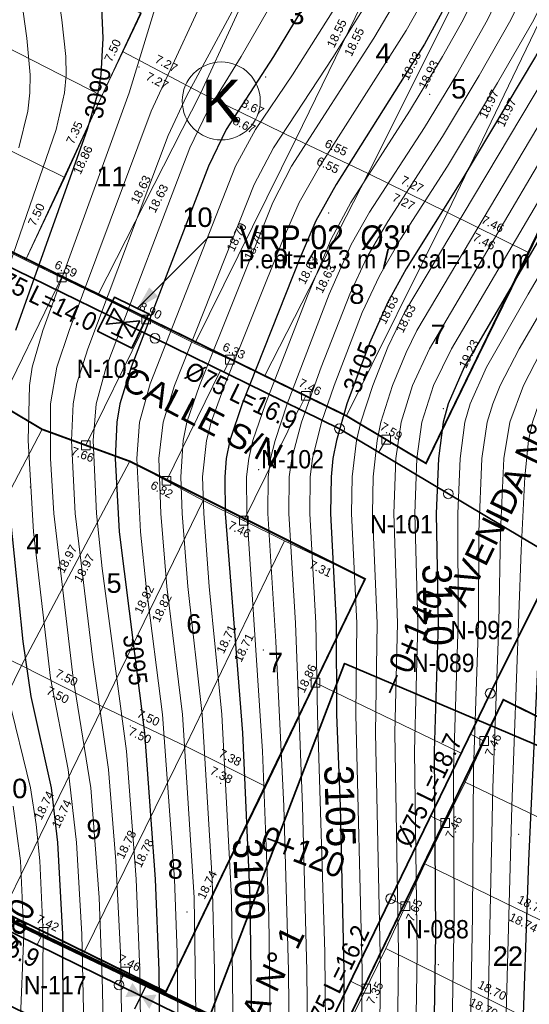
# Model space of a CAD drawing. Header units: metres. Extents: x 295850 to 310263, y 8095845 to 8104014.
# Tile 30 of 77: x 296186 to 296228, y 8096348 to 8096429. Entities that reach past the tile are written whole.
import ezdxf
from ezdxf.enums import TextEntityAlignment as Align

# ---------------------------------------------------------------- set-up
doc = ezdxf.new("R2010")
doc.units = ezdxf.units.M
doc.linetypes.add('CENTER', pattern=[5.08, 3.175, -0.635, 0.635, -0.635])
for name, color, linetype, lineweight in [('ALIN-AV1', 8, 'CENTER', 13), ('ALIN-LA', 8, 'CENTER', 13), ('ALIN-SN01', 8, 'CENTER', 13), ('ALIN-SN02', 8, 'CENTER', 13), ('AP-CONEX', 150, 'Continuous', 18), ('AP-LI', 30, 'Continuous', 35), ('AP-LI-TXT', 30, 'Continuous', 18), ('AP-NODOS', 1, 'Continuous', 18), ('AP-NODOS-TXT', 1, 'Continuous', 18), ('AP-RED-075', 5, 'Continuous', 35), ('AP-RED-TXT', 5, 'Continuous', 18), ('AP-VALVULAS', 42, 'Continuous', 25), ('AP-VRP', 6, 'Continuous', 35), ('C-TOPO-MAJR', 33, 'Continuous', 25), ('C-TOPO-MINR', 253, 'Continuous', 13), ('C-TOPO-PNTS', 8, 'Continuous', 9), ('C-TOPO-TEXT', 33, 'Continuous', 13), ('C-TOPO-TEXT-500', 33, 'Continuous', 13), ('LOTE', 7, 'Continuous', 18), ('LOTE_MEDIDAS', 8, 'Continuous', 13), ('LOTE_NUMERO', 8, 'Continuous', 13), ('MANZANA', 3, 'Continuous', 25), ('MANZANA_LETRA', 3, 'Continuous', 18), ('PERIMETRO', 1, 'Continuous', 35), ('VIA_BORDE', 8, 'Continuous', 18), ('VIAS_NOMBRE', 5, 'Continuous', 18)]:
    doc.layers.add(name, color=color, linetype=linetype, lineweight=lineweight)
doc.styles.add('ARIAL', font='arial.ttf')

# ---------------------------------------------------------------- blocks, each defined once
blk = doc.blocks.new('PUNTOS_TOPOGRAFICOS')
at = {"layer": 'C-TOPO-PNTS'}
for p in [(296196.098, 8096425.039, 3090.898), (296206.467, 8096424.221, 3095.06), (296219.928, 8096422.804, 3101.236), (296211.639, 8096413.062, 3100.346), (296223.045, 8096408.918, 3107.462), (296221.062, 8096397.015, 3110.18), (296205.9, 8096392.02, 3101.688), (296187.171, 8096390.606, 3091.04), (296206.3, 8096377.216, 3101.34), (296195.379, 8096370.978, 3094.271), (296202.788, 8096366.296, 3098.666), (296227.222, 8096362.113, 3114.396), (296200.015, 8096355.736, 3096.53), (296220.642, 8096351.417, 3110.13)]:
    blk.add_point(p, dxfattribs=at)
blk = doc.blocks.new('CURVAS_NIVEL')
at = {"layer": 'C-TOPO-MAJR'}
for points, elevation in [([(296184.994, 8096457.098), (296188.534, 8096452.92), (296189.531, 8096451.42), (296190.932, 8096448.42), (296192.455, 8096443.92), (296192.98, 8096440.92), (296193.028, 8096439.42), (296192.802, 8096434.92), (296193.12, 8096427.42), (296192.972, 8096424.42), (296192.706, 8096422.92), (296191.852, 8096419.92), (296185.972, 8096403.42)], 3090), ([(296185.51, 8096388.42), (296186.574, 8096377.92), (296187.211, 8096373.42), (296188.876, 8096365.92), (296189.403, 8096361.42), (296189.824, 8096353.92), (296189.841, 8096346.42), (296190.24, 8096332.92), (296190.052, 8096329.92), (296189.227, 8096325.42), (296187.994, 8096320.497), (296186.504, 8096316.42), (296181.994, 8096307.808)], 3090), ([(296211.653, 8096433.42), (296207.111, 8096425.92), (296203.237, 8096419.92), (296201.803, 8096416.92), (296195.442, 8096400.42), (296194.511, 8096397.42), (296194.259, 8096395.92), (296194.132, 8096392.92), (296194.475, 8096386.92), (296196.537, 8096370.42), (296197.429, 8096358.42), (296197.713, 8096350.92), (296197.868, 8096335.92), (296197.619, 8096331.42), (296197.101, 8096328.42), (296195.13, 8096319.42), (296193.831, 8096314.92), (296192.575, 8096311.92), (296190.426, 8096307.42), (296186.494, 8096299.698), (296181.655, 8096290.92)], 3095), ([(296221.414, 8096430.42), (296219.494, 8096426.924), (296212.249, 8096415.42), (296210.599, 8096412.42), (296209.298, 8096409.42), (296204.546, 8096397.42), (296203.547, 8096394.42), (296203.253, 8096392.92), (296203.12, 8096391.42), (296203.171, 8096388.42), (296204.576, 8096370.42), (296205.175, 8096356.92), (296205.481, 8096334.42), (296205.307, 8096331.42), (296204.802, 8096328.42), (296202.459, 8096317.92), (296201.659, 8096314.92), (296199.994, 8096310.58), (296196.994, 8096303.851), (296189.191, 8096287.92)], 3100), ([(296231.778, 8096431.92), (296230.323, 8096428.92), (296228.598, 8096425.92), (296222.494, 8096415.65), (296217.994, 8096408.484), (296216.494, 8096405.758), (296214.994, 8096402.387), (296213.147, 8096397.42), (296212.279, 8096394.42), (296211.999, 8096392.92), (296211.841, 8096391.42), (296211.802, 8096388.42), (296212.272, 8096379.42), (296212.295, 8096371.92), (296212.584, 8096364.42), (296212.878, 8096350.92), (296212.845, 8096340.42), (296213.042, 8096331.42), (296212.954, 8096329.92), (296212.489, 8096326.92), (296209.501, 8096314.92), (296207.963, 8096310.42), (296204.906, 8096302.92), (296196.948, 8096284.92)], 3105), ([(296240.127, 8096430.42), (296238.553, 8096427.42), (296222.757, 8096400.42), (296221.438, 8096397.42), (296221.026, 8096395.92), (296220.646, 8096392.92), (296220.477, 8096388.42), (296220.615, 8096379.42), (296220.297, 8096368.92), (296220.407, 8096353.92), (296220.165, 8096338.92), (296220.209, 8096329.92), (296219.887, 8096326.92), (296219.243, 8096323.92), (296215.375, 8096308.92), (296213.926, 8096304.42), (296210.996, 8096296.92), (296204.805, 8096281.92)], 3110), ([(296249.062, 8096430.42), (296247.589, 8096427.42), (296237.966, 8096410.92), (296232.968, 8096401.92), (296230.81, 8096397.42), (296229.893, 8096394.42), (296229.439, 8096389.92), (296228.032, 8096359.92), (296227.006, 8096329.92), (296226.569, 8096325.42), (296225.982, 8096322.42), (296224.174, 8096314.92), (296221.895, 8096304.42), (296221.094, 8096301.42), (296220.122, 8096298.42), (296216.494, 8096288.48)], 3115)]:
    blk.add_lwpolyline(points, dxfattribs=dict(at, elevation=elevation))
at = {"layer": 'C-TOPO-MINR'}
for points, elevation in [([(296185.84, 8096434.92), (296186.904, 8096427.42), (296187.165, 8096424.42), (296187.149, 8096422.92), (296186.978, 8096421.42), (296186.235, 8096418.42)], 3088), ([(296185.779, 8096364.42), (296186.376, 8096359.92), (296186.634, 8096353.92), (296186.344, 8096346.42), (296187.004, 8096335.92), (296187.113, 8096331.42), (296186.855, 8096328.42), (296185.823, 8096323.92)], 3088), ([(296185.875, 8096449.92), (296186.575, 8096448.42), (296187.098, 8096446.92), (296187.716, 8096443.92), (296188.456, 8096437.92), (296189.774, 8096428.92), (296190.083, 8096425.92), (296190.107, 8096424.42), (296189.982, 8096422.92), (296189.307, 8096419.92), (296183.57, 8096403.42)], 3089), ([(296185.368, 8096373.42), (296187.184, 8096365.92), (296187.667, 8096362.92), (296187.951, 8096359.92), (296188.239, 8096353.92), (296188.147, 8096344.92), (296188.639, 8096335.92), (296188.667, 8096331.42), (296188.365, 8096328.42), (296187.385, 8096323.92), (296186.038, 8096319.42)], 3089), ([(296198.495, 8096433.42), (296195.273, 8096422.92), (296188.216, 8096403.42), (296187.335, 8096400.42), (296187.1, 8096398.92), (296187.009, 8096394.42), (296187.45, 8096386.92), (296188.822, 8096374.92), (296190.294, 8096367.42), (296190.971, 8096361.42), (296191.397, 8096353.92), (296191.72, 8096338.92), (296191.76, 8096332.92), (296191.526, 8096329.92), (296190.332, 8096323.92), (296189.494, 8096320.45), (296188.731, 8096317.92), (296187.484, 8096314.92), (296184.994, 8096310.048)], 3091), ([(296202.627, 8096433.42), (296197.086, 8096421.42), (296190.352, 8096403.42), (296189.348, 8096400.42), (296188.843, 8096397.42), (296188.82, 8096392.92), (296189.094, 8096388.42), (296190.678, 8096374.92), (296192.148, 8096365.92), (296192.831, 8096356.92), (296193.085, 8096349.42), (296193.304, 8096335.92), (296193.17, 8096331.42), (296192.438, 8096326.92), (296191.084, 8096320.92), (296190.272, 8096317.92), (296189.127, 8096314.92), (296186.494, 8096309.599), (296183.494, 8096303.969)], 3092), ([(296205.786, 8096433.42), (296199.994, 8096422.664), (296198.494, 8096419.426), (296191.881, 8096401.92), (296190.994, 8096399.078), (296190.699, 8096397.42), (296190.559, 8096394.42), (296190.854, 8096388.42), (296192.309, 8096376.42), (296193.593, 8096367.42), (296194.202, 8096359.92), (296194.578, 8096352.42), (296194.818, 8096337.42), (296194.77, 8096332.92), (296194.455, 8096329.92), (296192.539, 8096320.92), (296191.296, 8096316.42), (296190.059, 8096313.42), (296187.994, 8096309.209), (296183.886, 8096301.42)], 3093), ([(296208.783, 8096433.42), (296204.476, 8096425.92), (296201.71, 8096421.42), (296200.254, 8096418.42), (296193.393, 8096400.42), (296192.585, 8096397.42), (296192.345, 8096394.42), (296192.601, 8096388.42), (296193.08, 8096383.92), (296195.054, 8096368.92), (296195.866, 8096358.42), (296196.171, 8096350.92), (296196.348, 8096335.92), (296196.27, 8096332.92), (296195.918, 8096329.92), (296193.996, 8096320.92), (296192.82, 8096316.42), (296191.655, 8096313.42), (296189.494, 8096308.871), (296184.994, 8096300.177)], 3094), ([(296213.494, 8096432.035), (296208.682, 8096424.42), (296205.657, 8096419.92), (296203.997, 8096416.92), (296196.994, 8096399.06), (296196.144, 8096395.92), (296195.919, 8096392.92), (296196.219, 8096386.92), (296196.675, 8096382.42), (296198.029, 8096371.92), (296198.99, 8096358.42), (296199.22, 8096352.42), (296199.389, 8096335.92), (296199.28, 8096332.92), (296198.878, 8096329.92), (296196.629, 8096319.42), (296195.385, 8096314.92), (296194.171, 8096311.92), (296192.073, 8096307.42), (296187.994, 8096299.254), (296182.695, 8096289.42)], 3096), ([(296215.796, 8096431.92), (296211.994, 8096425.821), (296207.132, 8096418.42), (296205.532, 8096415.42), (296198.99, 8096398.92), (296198.065, 8096395.92), (296197.721, 8096392.92), (296197.868, 8096388.42), (296198.382, 8096382.42), (296199.664, 8096371.92), (296200.615, 8096356.92), (296200.913, 8096335.92), (296200.803, 8096332.92), (296200.394, 8096329.92), (296198.151, 8096319.42), (296196.948, 8096314.92), (296195.494, 8096311.296), (296192.494, 8096304.883), (296189.286, 8096298.42), (296185.247, 8096290.92)], 3097), ([(296218.002, 8096431.92), (296215.351, 8096427.42), (296208.594, 8096416.92), (296207.057, 8096413.92), (296201.049, 8096398.92), (296200.021, 8096395.92), (296199.702, 8096394.42), (296199.509, 8096391.42), (296199.635, 8096388.42), (296200.103, 8096382.42), (296201.285, 8096371.92), (296202.082, 8096358.42), (296202.293, 8096350.92), (296202.416, 8096334.42), (296202.181, 8096331.42), (296201.64, 8096328.42), (296199.35, 8096317.92), (296198.494, 8096314.852), (296196.994, 8096311.052), (296193.933, 8096304.42), (296191.004, 8096298.42), (296185.571, 8096287.92)], 3098), ([(296219.494, 8096430.73), (296217.994, 8096428.057), (296210.928, 8096416.92), (296209.227, 8096413.92), (296207.914, 8096410.92), (296203.109, 8096398.92), (296202.01, 8096395.92), (296201.617, 8096394.42), (296201.309, 8096391.42), (296201.404, 8096388.42), (296201.839, 8096382.42), (296202.891, 8096371.92), (296203.664, 8096356.92), (296203.948, 8096334.42), (296203.74, 8096331.42), (296203.509, 8096329.92), (296200.529, 8096316.42), (296199.565, 8096313.42), (296196.984, 8096307.42), (296192.715, 8096298.42), (296187.38, 8096287.92)], 3099), ([(296224.117, 8096431.92), (296222.672, 8096428.92), (296220.994, 8096425.905), (296218.281, 8096421.42), (296213.457, 8096413.92), (296211.839, 8096410.92), (296209.955, 8096406.42), (296206.464, 8096397.42), (296205.439, 8096394.42), (296205.098, 8096392.92), (296204.921, 8096391.42), (296204.928, 8096388.42), (296206.221, 8096368.92), (296206.734, 8096355.42), (296207.011, 8096334.42), (296206.872, 8096331.42), (296206.402, 8096328.42), (296204.019, 8096317.92), (296203.229, 8096314.92), (296202.148, 8096311.92), (296198.494, 8096303.493), (296190.341, 8096286.42)], 3101), ([(296226.082, 8096431.92), (296224.664, 8096428.92), (296222.121, 8096424.42), (296219.494, 8096420.076), (296214.994, 8096413.129), (296213.494, 8096410.491), (296211.692, 8096406.42), (296208.253, 8096397.42), (296207.246, 8096394.42), (296206.888, 8096392.92), (296206.688, 8096391.42), (296206.665, 8096388.42), (296207.322, 8096377.92), (296207.957, 8096364.42), (296208.349, 8096350.92), (296208.513, 8096332.92), (296208.263, 8096329.92), (296208.004, 8096328.42), (296204.799, 8096314.92), (296203.738, 8096311.92), (296199.903, 8096302.92), (296192.154, 8096286.42)], 3102), ([(296228.015, 8096431.92), (296226.598, 8096428.92), (296223.994, 8096424.356), (296220.994, 8096419.342), (296216.494, 8096412.368), (296214.773, 8096409.42), (296213.37, 8096406.42), (296211.043, 8096400.42), (296209.415, 8096395.92), (296208.617, 8096392.92), (296208.418, 8096391.42), (296208.383, 8096388.42), (296208.921, 8096379.42), (296209.496, 8096364.42), (296209.859, 8096350.92), (296210.043, 8096332.92), (296209.84, 8096329.92), (296209.603, 8096328.42), (296206.371, 8096314.92), (296205.334, 8096311.92), (296200.92, 8096301.42), (296193.321, 8096284.92)], 3103), ([(296229.916, 8096431.92), (296228.48, 8096428.92), (296225.494, 8096423.754), (296221.391, 8096416.92), (296217.544, 8096410.92), (296215.811, 8096407.92), (296214.404, 8096404.92), (296212.091, 8096398.92), (296211.053, 8096395.92), (296210.312, 8096392.92), (296210.129, 8096391.42), (296210.092, 8096388.42), (296210.598, 8096379.42), (296210.724, 8096371.92), (296211.341, 8096352.42), (296211.522, 8096331.42), (296211.406, 8096329.92), (296210.899, 8096326.92), (296207.942, 8096314.92), (296206.934, 8096311.92), (296203.237, 8096302.92), (296195.134, 8096284.92)], 3104), ([(296232.934, 8096430.42), (296231.297, 8096427.42), (296217.858, 8096404.92), (296216.494, 8096402.059), (296215.262, 8096398.92), (296214.294, 8096395.92), (296213.94, 8096394.42), (296213.565, 8096391.42), (296213.519, 8096388.42), (296213.945, 8096379.42), (296213.881, 8096371.92), (296214.385, 8096350.92), (296214.306, 8096340.42), (296214.532, 8096332.92), (296214.472, 8096329.92), (296214.049, 8096326.92), (296213.494, 8096324.488), (296211.436, 8096316.42), (296210.117, 8096311.92), (296205.35, 8096299.92), (296198.132, 8096283.42)], 3106), ([(296234.744, 8096430.42), (296233.114, 8096427.42), (296218.885, 8096403.42), (296217.994, 8096401.633), (296216.871, 8096398.92), (296215.932, 8096395.92), (296215.617, 8096394.42), (296215.302, 8096391.42), (296215.246, 8096388.42), (296215.616, 8096379.42), (296215.487, 8096370.42), (296215.892, 8096350.92), (296215.769, 8096340.42), (296215.987, 8096332.92), (296215.956, 8096329.92), (296215.566, 8096326.92), (296214.994, 8096324.394), (296212.53, 8096314.92), (296211.18, 8096310.42), (296206.43, 8096298.42), (296199.947, 8096283.42)], 3107), ([(296236.545, 8096430.42), (296234.929, 8096427.42), (296219.903, 8096401.92), (296218.524, 8096398.92), (296217.592, 8096395.92), (296217.144, 8096392.92), (296216.981, 8096388.42), (296217.284, 8096379.42), (296217.086, 8096370.42), (296217.385, 8096352.42), (296217.236, 8096340.42), (296217.403, 8096329.92), (296217.04, 8096326.92), (296216.358, 8096323.92), (296213.494, 8096313.018), (296211.994, 8096308.154), (296208.149, 8096298.42), (296201.764, 8096283.42)], 3108), ([(296238.339, 8096430.42), (296236.742, 8096427.42), (296221.733, 8096401.92), (296220.242, 8096398.92), (296219.287, 8096395.92), (296218.888, 8096392.92), (296218.725, 8096388.42), (296218.95, 8096379.42), (296218.687, 8096368.92), (296218.896, 8096352.42), (296218.707, 8096340.42), (296218.818, 8096329.92), (296218.476, 8096326.92), (296217.994, 8096324.679), (296214.678, 8096311.92), (296213.355, 8096307.42), (296209.874, 8096298.42), (296202.983, 8096281.92)], 3109), ([(296241.91, 8096430.42), (296240.363, 8096427.42), (296228.009, 8096406.42), (296224.605, 8096400.42), (296223.247, 8096397.42), (296222.817, 8096395.92), (296222.42, 8096392.92), (296222.235, 8096388.42), (296222.277, 8096379.42), (296221.894, 8096367.42), (296221.93, 8096355.42), (296221.628, 8096338.92), (296221.637, 8096331.42), (296221.471, 8096328.42), (296220.668, 8096323.92), (296216.885, 8096308.92), (296216.052, 8096305.92), (296215.038, 8096302.92), (296212.135, 8096295.42), (296206.033, 8096280.42)], 3111), ([(296243.69, 8096430.42), (296242.17, 8096427.42), (296227.272, 8096401.92), (296225.722, 8096398.92), (296225.098, 8096397.42), (296224.645, 8096395.92), (296224.212, 8096392.92), (296223.962, 8096386.92), (296223.938, 8096379.42), (296223.514, 8096367.42), (296223.432, 8096355.42), (296223.006, 8096331.42), (296222.839, 8096328.42), (296222.086, 8096323.92), (296218.014, 8096307.42), (296217.18, 8096304.42), (296216.161, 8096301.42), (296213.494, 8096294.416), (296207.855, 8096280.42)], 3112), ([(296246.111, 8096431.92), (296244.762, 8096428.92), (296243.131, 8096425.92), (296229.958, 8096403.42), (296227.615, 8096398.92), (296226.501, 8096395.92), (296226.019, 8096392.92), (296225.729, 8096386.92), (296225.599, 8096379.42), (296225.101, 8096365.92), (296224.41, 8096332.92), (296224.199, 8096328.42), (296223.499, 8096323.92), (296221.249, 8096314.92), (296219.165, 8096305.92), (296217.994, 8096301.908), (296216.187, 8096296.92), (296200.857, 8096257.92)], 3113), ([(296249.066, 8096434.92), (296246.557, 8096428.92), (296244.944, 8096425.92), (296234.383, 8096407.92), (296231.035, 8096401.92), (296228.886, 8096397.42), (296228.378, 8096395.92), (296228.038, 8096394.42), (296227.722, 8096391.42), (296227.447, 8096385.42), (296226.664, 8096364.42), (296225.919, 8096337.42), (296225.555, 8096328.42), (296224.905, 8096323.92), (296222.709, 8096314.92), (296220.702, 8096305.92), (296219.477, 8096301.42), (296215.66, 8096290.92)], 3114)]:
    blk.add_lwpolyline(points, dxfattribs=dict(at, elevation=elevation))
at = {"layer": 'C-TOPO-TEXT', "style": 'ARIAL', "width": 0.9}
for s, rotation, p in [('3110', -88.5327, (296220.607, 8096380.92)), ('3105', -88.04544, (296212.584, 8096364.42)), ('3100', -87.71671, (296205.117, 8096358.42))]:
    blk.add_text(s, height=2.4, rotation=rotation, dxfattribs=at).set_placement(p, align=Align.MIDDLE_CENTER)
at = {"layer": 'C-TOPO-TEXT-500', "style": 'ARIAL', "width": 0.9}
for s, rotation, p in [('3090', 79.93378, (296192.706, 8096422.92)), ('3105', 68.95547, (296214.231, 8096400.42)), ('3095', -82.19992, (296195.793, 8096376.42))]:
    blk.add_text(s, height=1.5, rotation=rotation, dxfattribs=at).set_placement(p, align=Align.MIDDLE_CENTER)
blk = doc.blocks.new('NODO')
blk.add_circle((0, 0), 0.5)
blk = doc.blocks.new('VALV_CERRADA')
h = blk.add_hatch(color=7)
h.dxf.hatch_style = 1
h.paths.add_polyline_path([(-0.5, 0.3), (0.5, -0.3), (0.5, 0.3), (-0.5, -0.3)])
blk.add_line((0, -0.55), (0, 0.55))
blk = doc.blocks.new('VRP')
for p, q in [((-0.2, 0.45), (0.2, 0.45)), ((0, 0), (0, 0.45))]:
    blk.add_line(p, q)
for points in [[(-0.6, -0.6), (0.6, -0.6), (0.6, 0.6), (-0.6, 0.6)], [(-0.45, 0.28), (0.45, -0.28), (0.45, 0.28), (-0.45, -0.28)]]:
    blk.add_lwpolyline(points, close=True)
blk = doc.blocks.new('CONEX')
blk.add_lwpolyline([(-0.3, -0.3), (0.3, -0.3), (0.3, 0.3), (-0.3, 0.3)], close=True)

msp = doc.modelspace()

# ---------------------------------------------------------------- hatches: boundary and pattern name
at = {"layer": 'AP-VRP'}
h = msp.add_hatch(color=256, dxfattribs=at)
h.dxf.hatch_style = 1
h.paths.add_polyline_path([(296195.982, 8096405.279), (296197.678, 8096406.231), (296196.934, 8096406.975)])

# ---------------------------------------------------------------- linework, layer by layer
at = {"layer": 'ALIN-AV1'}
msp.add_lwpolyline([(296051.512, 8096055.555), (296081.502, 8096080.084), (296087.39, 8096089.535), (296096.962, 8096109.606), (296099.321, 8096116.434), (296102.382, 8096123.834), (296096.41, 8096135.43), (296113.509, 8096169.297), (296116.888, 8096177.073), (296133.309, 8096210.686), (296148.807, 8096212.309), (296165.821, 8096246.006), (296169.618, 8096253.772), (296185.447, 8096286.961), (296187.061, 8096296.119), (296203.567, 8096329.647), (296208.558, 8096339.969), (296224.895, 8096373.667), (296229.978, 8096383.835), (296247.184, 8096418.694)], dxfattribs=at)
at = {"layer": 'ALIN-LA'}
msp.add_lwpolyline([(296127.6, 8096348.3), (296134.392, 8096373.035), (296154.76, 8096362.2), (296161.82, 8096359.53), (296199.617, 8096341.194), (296212.957, 8096376.125), (296312.06, 8096334.026), (296318.413, 8096339.614), (296338.019, 8096371.9), (296333.913, 8096375.927)], dxfattribs=at)
at = {"layer": 'ALIN-SN01'}
msp.add_lwpolyline([(296167.111, 8096417.65), (296212.536, 8096395.372), (296230.403, 8096384.696)], dxfattribs=at)
at = {"layer": 'ALIN-SN02'}
msp.add_lwpolyline([(296140, 8096377.827), (296157.082, 8096367.309), (296164.044, 8096364.676), (296209.668, 8096342.258)], dxfattribs=at)
at = {"layer": 'AP-CONEX'}
for p, q in [((296189.746, 8096407.773), (296189.262, 8096406.787)), ((296184.668, 8096397.401), (296189.269, 8096406.783)), ((296196.687, 8096404.344), (296196.213, 8096403.378)), ((296191.736, 8096394.015), (296196.305, 8096403.333)), ((296203.544, 8096401.042), (296203.046, 8096400.027)), ((296198.338, 8096391.094), (296202.782, 8096400.156)), ((296209.765, 8096398.079), (296209.233, 8096396.993)), ((296204.686, 8096387.834), (296209.189, 8096397.014)), ((296216.368, 8096394.48), (296215.752, 8096393.45)), ((296210.569, 8096374.541), (296222.512, 8096368.751)), ((296224.409, 8096369.757), (296223.268, 8096370.311)), ((296221.193, 8096363.026), (296220.013, 8096363.598)), ((296217.934, 8096356.211), (296216.718, 8096356.8)), ((296188.265, 8096354.094), (296187.743, 8096353.031)), ((296194.952, 8096350.834), (296194.42, 8096349.751)), ((296214.717, 8096349.437), (296213.447, 8096350.053))]:
    msp.add_line(p, q, dxfattribs=at)
at = {"layer": 'AP-LI'}
for p, q in [((296216.628, 8096373.697), (296217.254, 8096375.169)), ((296208.114, 8096361.2), (296206.619, 8096361.771))]:
    msp.add_line(p, q, dxfattribs=at)
msp.add_lwpolyline([(296127.6, 8096348.3), (296134.392, 8096373.035), (296154.76, 8096362.2), (296161.82, 8096359.53), (296199.617, 8096341.194), (296212.957, 8096376.125), (296312.06, 8096334.026), (296318.413, 8096339.614), (296338.019, 8096371.9), (296333.913, 8096375.927)], dxfattribs=at)
at = {"layer": 'AP-RED-075'}
for points in [[(296186.844, 8096294.883), (296187.061, 8096296.119), (296195.314, 8096312.883), (296203.567, 8096329.647), (296208.038, 8096338.894), (296208.558, 8096339.969), (296209.668, 8096342.258), (296216.727, 8096356.818), (296224.895, 8096373.667), (296229.438, 8096382.756), (296229.978, 8096383.835), (296230.403, 8096384.696), (296238.581, 8096401.264), (296247.184, 8096418.694)], [(296230.403, 8096384.696), (296221.469, 8096390.034), (296212.536, 8096395.372), (296197.394, 8096402.798), (296194.782, 8096404.079), (296182.252, 8096410.224), (296168.35, 8096418.369), (296167.111, 8096417.65)], [(296140, 8096377.827), (296148.541, 8096372.568), (296157.082, 8096367.309), (296164.044, 8096364.676), (296179.252, 8096357.203), (296194.46, 8096349.731), (296196.247, 8096348.853)], [(296209.668, 8096342.258), (296196.247, 8096348.853)]]:
    msp.add_lwpolyline(points, dxfattribs=at)
at = {"layer": 'AP-VRP'}
msp.add_lwpolyline([(296195.982, 8096405.279), (296201.782, 8096411.079), (296203.782, 8096411.079)], dxfattribs=at)
at = {"layer": 'LOTE'}
for points in [[(296202.697, 8096443.334), (296208.961, 8096439.862), (296201.174, 8096422.929), (296194.741, 8096426.315)], [(296208.961, 8096439.862), (296217.087, 8096435.798), (296208.961, 8096419.119), (296201.174, 8096422.929)], [(296179.419, 8096438.084), (296196.264, 8096429.448), (296193.048, 8096422.675), (296176.034, 8096431.395)], [(296217.087, 8096435.798), (296223.351, 8096433.258), (296214.886, 8096416.325), (296208.961, 8096419.119)], [(296223.351, 8096433.258), (296229.615, 8096430.21), (296221.404, 8096413.107), (296214.886, 8096416.325)], [(296176.034, 8096431.395), (296193.048, 8096422.675), (296190, 8096415.986), (296172.648, 8096424.537)], [(296229.615, 8096430.21), (296236.302, 8096426.908), (296228.091, 8096409.805), (296221.404, 8096413.107)], [(296194.741, 8096426.315), (296201.174, 8096422.929), (296192.709, 8096406.334), (296186.784, 8096409.213)], [(296172.648, 8096424.537), (296190, 8096415.986), (296186.784, 8096409.213), (296169.431, 8096417.849)], [(296201.174, 8096422.929), (296208.961, 8096419.119), (296200.666, 8096402.354), (296192.709, 8096406.334)], [(296208.961, 8096419.119), (296214.886, 8096416.325), (296206.422, 8096399.73), (296200.666, 8096402.354)], [(296214.886, 8096416.325), (296221.404, 8096413.107), (296213.109, 8096396.428), (296206.422, 8096399.73)], [(296221.404, 8096413.107), (296228.091, 8096409.805), (296219.627, 8096392.533), (296213.109, 8096396.428)], [(296181.197, 8096399.476), (296188.138, 8096395.327), (296179.673, 8096379.156), (296172.902, 8096382.458)], [(296188.138, 8096395.327), (296195.333, 8096392.702), (296186.445, 8096375.938), (296179.673, 8096379.156)], [(296195.333, 8096392.702), (296201.343, 8096389.485), (296193.132, 8096372.551), (296186.445, 8096375.938)], [(296201.343, 8096389.485), (296208.03, 8096386.183), (296199.904, 8096369.334), (296193.132, 8096372.551)], [(296208.03, 8096386.183), (296214.632, 8096383.05), (296206.506, 8096366.032), (296199.904, 8096369.334)], [(296179.673, 8096379.156), (296186.445, 8096375.938), (296178.234, 8096359.174), (296171.378, 8096362.391)], [(296186.445, 8096375.938), (296193.132, 8096372.551), (296184.921, 8096355.703), (296178.234, 8096359.174)], [(296193.132, 8096372.551), (296199.904, 8096369.334), (296191.609, 8096352.485), (296184.921, 8096355.703)], [(296225.975, 8096373.144), (296242.735, 8096364.677), (296239.688, 8096358.327), (296222.843, 8096366.371)], [(296199.904, 8096369.334), (296206.506, 8096366.032), (296198.296, 8096349.183), (296191.609, 8096352.485)], [(296222.843, 8096366.371), (296239.688, 8096358.327), (296236.387, 8096351.469), (296219.542, 8096359.682)], [(296219.542, 8096359.682), (296236.387, 8096351.469), (296233.085, 8096344.442), (296216.325, 8096352.739)], [(296216.325, 8096352.739), (296233.085, 8096344.442), (296229.869, 8096337.838), (296213.109, 8096346.135)]]:
    msp.add_lwpolyline(points, close=True, dxfattribs=at)
at = {"layer": 'MANZANA', "const_width": 0.15}
for points in [[(296185.683, 8096451.631), (296217.087, 8096435.798), (296223.351, 8096433.258), (296236.302, 8096426.908), (296219.627, 8096392.533), (296213.109, 8096396.428), (296169.431, 8096417.849)], [(296157.919, 8096411.16), (296181.197, 8096399.476), (296188.138, 8096395.327), (296195.333, 8096392.702), (296214.632, 8096383.05), (296198.296, 8096349.183), (296164.522, 8096365.778), (296157.581, 8096368.403), (296141.074, 8096377.293)], [(296225.975, 8096373.144), (296303.258, 8096334.959), (296294.539, 8096317.771), (296283.873, 8096303.039), (296209.638, 8096339.446)]]:
    msp.add_lwpolyline(points, close=True, dxfattribs=at)
at = {"layer": 'MANZANA_LETRA'}
msp.add_circle((296202.836, 8096422.263), 3.2, dxfattribs=at)
at = {"layer": 'PERIMETRO', "const_width": 0.3}
msp.add_lwpolyline([(296265.427, 8096276.963), (296281.752, 8096304.049), (296283.875, 8096303.033), (296294.543, 8096317.769), (296308.606, 8096345.324), (296312.825, 8096343.504), (296332.214, 8096375.432), (296264.572, 8096409.135), (296234.578, 8096423.306), (296236.309, 8096426.91), (296223.358, 8096433.261), (296185.681, 8096451.638), (296164.623, 8096407.863), (296157.917, 8096411.167), (296153.336, 8096402.648), (296141.068, 8096377.291), (296157.574, 8096368.4), (296211.34, 8096342.737), (296209.715, 8096339.403), (296197.955, 8096315.916), (296188.131, 8096295.586), (296190.431, 8096294.459), (296146.17, 8096204.361)], dxfattribs=at)
at = {"layer": 'VIA_BORDE'}
for points in [[(296223.351, 8096433.258), (296217.087, 8096435.798), (296185.683, 8096451.631), (296169.431, 8096417.849), (296213.109, 8096396.428), (296219.627, 8096392.533), (296236.302, 8096426.908), (296223.351, 8096433.258)], [(296181.197, 8096399.476), (296157.919, 8096411.16), (296141.074, 8096377.293), (296157.581, 8096368.403), (296164.522, 8096365.778), (296198.296, 8096349.183), (296214.632, 8096383.05), (296195.333, 8096392.702), (296188.138, 8096395.327), (296181.197, 8096399.476)], [(296303.258, 8096334.959), (296225.975, 8096373.144), (296209.638, 8096339.446), (296283.873, 8096303.039), (296294.539, 8096317.771), (296303.258, 8096334.959)]]:
    msp.add_lwpolyline(points, close=True, dxfattribs=at)

# ---------------------------------------------------------------- block references
at = {"layer": 'AP-CONEX', "xscale": 1.2, "yscale": 1.2}
for p in [(296189.746, 8096407.773), (296196.687, 8096404.344), (296203.544, 8096401.042), (296209.765, 8096398.079), (296191.736, 8096394.015), (296216.368, 8096394.48), (296198.338, 8096391.094), (296204.686, 8096387.834), (296210.569, 8096374.541), (296224.409, 8096369.757), (296221.193, 8096363.026), (296217.934, 8096356.211), (296188.265, 8096354.094), (296194.952, 8096350.834), (296214.717, 8096349.437)]:
    msp.add_blockref('CONEX', p, dxfattribs=at)
at = {"layer": 'AP-NODOS', "xscale": 0.8, "yscale": 0.8}
for p in [(296197.394, 8096402.798), (296212.536, 8096395.372), (296221.469, 8096390.034), (296224.895, 8096373.667), (296216.727, 8096356.818), (296194.46, 8096349.731)]:
    msp.add_blockref('NODO', p, dxfattribs=at)
at = {"layer": 'AP-VALVULAS', "xscale": 2.2, "yscale": 2.2, "rotation": 153.8326075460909}
msp.add_blockref('VALV_CERRADA', (296196.247, 8096348.853), dxfattribs=at)
at = {"layer": 'AP-VRP', "xscale": 2.6, "yscale": 2.6, "rotation": 153.875283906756}
msp.add_blockref('VRP', (296194.782, 8096404.079), dxfattribs=at)
at = {"layer": 'C-TOPO-MAJR'}
msp.add_blockref('CURVAS_NIVEL', (0, 0), dxfattribs=at)
at = {"layer": 'C-TOPO-PNTS'}
msp.add_blockref('PUNTOS_TOPOGRAFICOS', (0, 0), dxfattribs=at)

# ---------------------------------------------------------------- texts
at = {"layer": 'AP-LI-TXT', "style": 'ARIAL', "width": 0.9}
for s, rotation, p in [('0+140', 66.98393, (296217.41, 8096375.537)), ('0+120', -20.90131, (296206.245, 8096361.913)), ('0+080', 64.12147, (296183.694, 8096350.252))]:
    msp.add_text(s, height=2, rotation=rotation, dxfattribs=at).set_placement(p, align=Align.MIDDLE_LEFT)
at = {"layer": 'AP-NODOS-TXT', "style": 'ARIAL', "width": 0.9}
for s, p in [('N-103', (296193.545, 8096400.298)), ('N-102', (296208.687, 8096392.872)), ('N-101', (296217.62, 8096387.534)), ('N-092', (296224.189, 8096378.856)), ('N-089', (296221.046, 8096376.167)), ('N-088', (296220.576, 8096354.318)), ('N-117', (296189.211, 8096349.731))]:
    msp.add_text(s, height=1.5, dxfattribs=at).set_placement(p, align=Align.MIDDLE_CENTER)
at = {"layer": 'AP-RED-TXT', "style": 'ARIAL', "width": 0.9}
for s, rotation, p in [('Ø75 L=14.0', 333.87528, (296188.033, 8096406.164)), ('Ø75 L=16.9', 333.87528, (296204.481, 8096398.098)), ('Ø75 L=18.7', 64.1356, (296219.821, 8096365.723)), ('Ø75 L=16.9', 333.83261, (296183.329, 8096353.974)), ('Ø75 L=16.2', 64.1356, (296212.207, 8096350.018))]:
    msp.add_text(s, height=1.5, rotation=rotation, dxfattribs=at).set_placement(p, align=Align.MIDDLE_CENTER)
at = {"layer": 'AP-VRP', "style": 'ARIAL', "width": 0.9}
for s, height, p in [('VRP-02  Ø3"', 1.95, (296204.302, 8096411.079)), ('P.ent=49.3 m / P.sal=15.0 m', 1.5, (296204.282, 8096409.279))]:
    msp.add_text(s, height=height, dxfattribs=at).set_placement(p, align=Align.MIDDLE_LEFT)
at = {"layer": 'LOTE_MEDIDAS', "style": 'ARIAL'}
for s, rotation, p in [('18.55', 64.02503, (296212.305, 8096427.809)), ('18.55', 64.02503, (296213.743, 8096427.108)), ('7.50', 64.59814, (296193.933, 8096426.405)), ('7.27', -27.76399, (296198.33, 8096425.33)), ('18.93', 63.44063, (296218.403, 8096425.149)), ('18.93', 63.44063, (296219.834, 8096424.434)), ('7.27', 332.23601, (296197.584, 8096423.914)), ('18.97', 64.35543, (296224.788, 8096422.005)), ('8.67', -26.0701, (296205.419, 8096421.742)), ('18.97', 64.35543, (296226.231, 8096421.312)), ('8.67', 333.9299, (296204.716, 8096420.305)), ('7.35', 65.50652, (296190.796, 8096419.662)), ('18.86', 65.05064, (296191.487, 8096417.427)), ('6.55', -25.24569, (296212.265, 8096418.445)), ('6.55', 334.75431, (296211.583, 8096416.998)), ('18.63', 62.975, (296196.229, 8096414.995)), ('7.27', -26.27303, (296218.499, 8096415.433)), ('18.63', 62.975, (296197.654, 8096414.268)), ('7.27', 333.72697, (296217.791, 8096413.999)), ('7.50', 64.59794, (296187.669, 8096412.942)), ('18.70', 63.67259, (296204.096, 8096411.091)), ('7.46', -26.27969, (296225.102, 8096412.174)), ('18.70', 63.67259, (296205.53, 8096410.382)), ('7.46', 333.72031, (296224.394, 8096410.739)), ('6.59', -25.91263, (296190.096, 8096408.493)), ('18.63', 62.975, (296209.941, 8096408.391)), ('18.63', 62.975, (296211.367, 8096407.664)), ('8.90', -26.57036, (296197.045, 8096405.06)), ('18.63', 63.55695, (296216.54, 8096405.124)), ('18.63', 63.55695, (296217.973, 8096404.411)), ('6.33', -24.51275, (296203.876, 8096401.77)), ('19.23', 63.89176, (296223.141, 8096401.521)), ('7.46', -26.27958, (296210.12, 8096398.796)), ('7.59', -30.86103, (296216.778, 8096395.167)), ('7.66', 339.95815, (296191.461, 8096393.263)), ('6.82', 331.83805, (296197.96, 8096390.388)), ('7.46', 333.71952, (296204.332, 8096387.117)), ('18.97', 62.06881, (296190.182, 8096384.695)), ('18.97', 62.06881, (296191.596, 8096383.946)), ('7.31', 334.61669, (296210.988, 8096383.894)), ('18.82', 64.13237, (296196.518, 8096381.367)), ('18.82', 64.13237, (296197.957, 8096380.669)), ('18.71', 64.25231, (296203.246, 8096378.106)), ('18.71', 64.25231, (296204.688, 8096377.411)), ('18.86', 64.47575, (296209.848, 8096374.886)), ('7.50', -26.86062, (296190.15, 8096374.959)), ('7.50', 333.13938, (296189.427, 8096373.531)), ('7.50', -25.41317, (296196.861, 8096371.665)), ('7.50', 334.58683, (296196.175, 8096370.22)), ('7.46', 65.18552, (296225.135, 8096369.422)), ('7.38', -26.5705, (296203.563, 8096368.399)), ('7.38', 333.4295, (296202.847, 8096366.968)), ('18.74', 64.01921, (296188.308, 8096364.477)), ('18.74', 64.01921, (296189.746, 8096363.777)), ('7.46', 63.73091, (296221.91, 8096362.672)), ('18.78', 63.78712, (296195.039, 8096361.263)), ('18.78', 63.78712, (296196.474, 8096360.556)), ('18.74', 64.0193, (296201.682, 8096357.958)), ('7.65', 65.14174, (296218.66, 8096355.874)), ('18.74', -25.99206, (296228.315, 8096356.295)), ('18.74', 334.00794, (296227.614, 8096354.857)), ('7.42', -25.69357, (296188.612, 8096354.815)), ('7.46', -26.27958, (296195.306, 8096351.552)), ('7.35', 64.0315, (296215.436, 8096349.087)), ('18.70', -26.33883, (296225.06, 8096349.307)), ('18.70', 333.66117, (296224.35, 8096347.874))]:
    msp.add_text(s, height=0.7, rotation=rotation, dxfattribs=at).set_placement(p, align=Align.MIDDLE_CENTER)
at = {"layer": 'LOTE_NUMERO', "style": 'ARIAL'}
for s, p in [('3', (296209.043, 8096429.363)), ('4', (296216.111, 8096426.188)), ('5', (296222.319, 8096423.267)), ('11', (296193.825, 8096416.071)), ('10', (296200.884, 8096412.726)), ('9', (296207.723, 8096409.34)), ('8', (296213.956, 8096406.419)), ('7', (296220.624, 8096403.117)), ('4', (296187.48, 8096385.929)), ('5', (296194.047, 8096382.712)), ('6', (296200.59, 8096379.367)), ('7', (296207.285, 8096376.192)), ('10', (296185.692, 8096365.863)), ('9', (296192.396, 8096362.518)), ('8', (296199.074, 8096359.259)), ('22', (296226.346, 8096352.104))]:
    msp.add_text(s, height=1.6, dxfattribs=at).set_placement(p, align=Align.MIDDLE_CENTER)
at = {"layer": 'MANZANA_LETRA', "style": 'ARIAL'}
msp.add_text('K', height=3.5, dxfattribs=at).set_placement((296202.836, 8096422.263), align=Align.MIDDLE_CENTER)
at = {"layer": 'VIAS_NOMBRE', "style": 'ARIAL'}
for s, rotation, p in [('CALLE S/N', -27.77377, (296201.31, 8096396.341)), ('AVENIDA N° 1', 63.72846, (296226.052, 8096389.361)), ('AVENIDA N° 1', 64.13569, (296204.799, 8096346.03))]:
    msp.add_text(s, height=2, rotation=rotation, dxfattribs=at).set_placement(p, align=Align.MIDDLE_CENTER)

doc.saveas('drawing.dxf')
